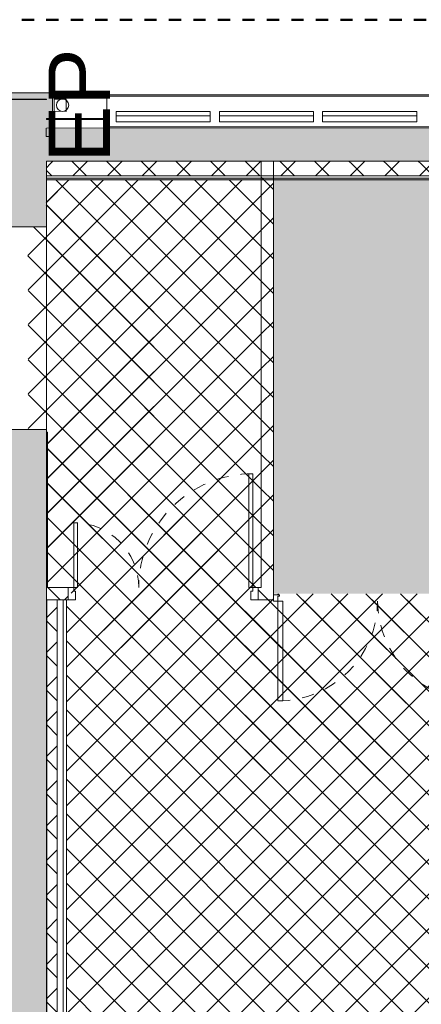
# Model space of a CAD drawing. Header units: metres. Extents: x 82 to 222, y -4 to 154.
# Tile 161 of 214: x 114.65 to 117.92, y 127.53 to 135.57. Entities that reach past the tile are written whole.
import ezdxf

# ---------------------------------------------------------------- set-up
doc = ezdxf.new("R2010")
doc.units = ezdxf.units.M
for name, pattern in [('Caché', [0.003, 0.002, -0.001]), ('Centre', [0.0125, 0.0025, -0.001875, 0.00625, -0.001875]), ('Tiret', [0.0025, 0.00125, -0.00125])]:
    doc.linetypes.add(name, pattern=pattern)
for name, color, linetype, lineweight in [('A-ANNO-NOTE', 7, 'Continuous', 20), ('A-AREA-PATT', 7, 'Continuous', 5), ('A-CLNG', 7, 'Continuous', 5), ('A-DETL-GENF', 7, 'Continuous', 5), ('A-DOOR', 7, 'Continuous', 5), ('A-FLOR', 7, 'Continuous', 5), ('A-GLAZ-CURT', 7, 'Continuous', 5), ('A-WALL', 7, 'Continuous', 5), ('C-TOPO', 7, 'Continuous', 5), ('I-WALL', 7, 'Continuous', 5), ('P-SANR-FIXT', 7, 'Continuous', 5)]:
    doc.layers.add(name, color=color, linetype=linetype, lineweight=lineweight)
doc.layers.add('A-DETL', color=7, linetype='Continuous', lineweight=5, true_color=0x00a600)
doc.layers.add('A-DOOR-FRAM', color=7, linetype='Continuous', lineweight=5, true_color=0x2a2a2a)
doc.layers.add('A-WALL-PATT', color=7, linetype='Continuous', true_color=0x2a2a2a)
doc.styles.add('Arial', font='arial.ttf', dxfattribs={"height": 0.5})
pattern_1 = [(45, (-65.317, 107.194), (-0.14142136, 0.14142136), []), (135, (-65.317, 107.194), (-0.14142136, -0.14142136), [])]

# ---------------------------------------------------------------- blocks, each defined once
blk = doc.blocks.new('OMD_Porte 2V tunnel - 140x204 _occulus-5373049-DCE-Plan de reperage des sol- rez de rue-200 - Dépendante 1')
at = {"layer": 'A-DOOR'}
for p, q in [((-0.765, 0.05), (-0.825, 0.05)), ((-0.825, 0.05), (-0.825, -0.05)), ((-0.765, -0.02), (-0.765, 0.05)), ((0.725, 0.05), (0.665, 0.05)), ((0.665, 0.05), (0.665, -0.02)), ((0.725, -0.05), (0.725, 0.05)), ((-0.825, -0.05), (-0.78, -0.05)), ((-0.78, -0.05), (-0.78, -0.02)), ((-0.78, -0.02), (-0.765, -0.02)), ((-0.78, -0.98), (-0.78, -0.05)), ((-0.78, -0.05), (-0.75, -0.05)), ((-0.75, -0.05), (-0.75, -0.98)), ((0.65, -0.58), (0.65, -0.05)), ((0.65, -0.05), (0.68, -0.05)), ((0.665, -0.02), (0.68, -0.02)), ((0.68, -0.02), (0.68, -0.05)), ((0.68, -0.05), (0.68, -0.58)), ((0.68, -0.05), (0.725, -0.05)), ((0.68, -0.58), (0.65, -0.58)), ((-0.75, -0.98), (-0.78, -0.98))]:
    blk.add_line(p, q, dxfattribs=at)
at = {"layer": 'A-DOOR', "linetype": 'Tiret'}
for centre, radius, start, end in [((-0.78, -0.05), 0.93, 270, 0), ((0.68, -0.05), 0.53, 180, 270)]:
    blk.add_arc(centre, radius, start, end, dxfattribs=at)
blk = doc.blocks.new('Double _T_ - 1_63m x 2_04m-4900236-DCE-Plan de reperage des sol- rez de rue-200 - Dépendante 1')
at = {"layer": 'A-DOOR'}
for p, q in [((-0.81, -0.06), (-0.77, -0.06)), ((-0.81, -0.875), (-0.81, -0.06)), ((-0.77, -0.06), (-0.77, -0.875)), ((0.78, -0.875), (0.78, -0.06)), ((0.78, -0.06), (0.82, -0.06)), ((0.82, -0.06), (0.82, -0.875)), ((-0.77, -0.875), (-0.81, -0.875)), ((0.82, -0.875), (0.78, -0.875))]:
    blk.add_line(p, q, dxfattribs=at)
at = {"layer": 'A-DOOR', "linetype": 'Tiret'}
for centre, start, end in [((-0.81, -0.06), 270, 360), ((0.82, -0.06), 180, 270)]:
    blk.add_arc(centre, 0.815, start, end, dxfattribs=at)
at = {"layer": 'A-DOOR-FRAM', "color": 7}
for p, q in [((-0.795, -0.01), (-0.845, -0.01)), ((-0.845, -0.05), (-0.845, -0.06)), ((-0.845, -0.06), (-0.81, -0.06)), ((-0.81, -0.06), (-0.81, -0.02)), ((-0.81, -0.02), (-0.795, -0.02)), ((-0.795, -0.02), (-0.795, -0.01)), ((0.855, -0.01), (0.805, -0.01)), ((0.805, -0.01), (0.805, -0.02)), ((0.805, -0.02), (0.82, -0.02)), ((0.82, -0.02), (0.82, -0.06)), ((0.82, -0.06), (0.855, -0.06)), ((0.855, -0.06), (0.855, -0.05))]:
    blk.add_line(p, q, dxfattribs=at)
blk = doc.blocks.new('Panneau système - MAILLE-5184051-DCE-Plan de reperage des sol- rez de rue-200 - Dépendante 1')
at = {"layer": 'A-GLAZ-CURT'}
for p, q in [((0.2465, 0.005), (-0.2465, 0.005)), ((-0.2465, 0.005), (-0.2465, -0.005)), ((0.2465, -0.005), (0.2465, 0.005)), ((-0.2465, -0.005), (0.2465, -0.005))]:
    blk.add_line(p, q, dxfattribs=at)
blk = doc.blocks.new('Gouttière avec dauphin - Gouttière avec dauphin 13_2-4851836-DCE-Plan de reperage des sol- rez de rue-200 - Dépendante 1')
at = {"layer": 'P-SANR-FIXT', "linetype": 'Caché'}
for p, q in [((-0.05, -0.03), (-0.05, 0.07)), ((-0.05, 0.07), (0.05, 0.07)), ((0.05, 0.07), (0.05, -0.03)), ((0.05, -0.03), (-0.05, -0.03))]:
    blk.add_line(p, q, dxfattribs=at)
at = {"layer": 'P-SANR-FIXT'}
blk.add_circle((0, 0), 0.05, dxfattribs=at)

msp = doc.modelspace()

# ---------------------------------------------------------------- hatches: boundary and pattern name
at = {"layer": 'A-AREA-PATT', "true_color": 0x808080}
h = msp.add_hatch(dxfattribs=at)
h.set_pattern_fill('FP_1', color=8, style=0, pattern_type=2)
h.set_pattern_definition(pattern_1)
h.paths.add_polyline_path([(115.8139, 130.8795), (116.5334, 130.8795), (116.5334, 130.8995), (116.5484, 130.8995), (116.5484, 130.9295), (116.6184, 130.9295), (116.6184, 134.2589), (114.8647, 134.2585), (114.8631, 133.8749), (114.7148, 133.8749), (114.7159, 132.2204), (114.8652, 132.2204), (114.8652, 132.1976), (114.8747, 132.1976), (114.8749, 130.9295), (115.0884, 130.9295), (115.0884, 130.8995), (115.1034, 130.8995), (115.1034, 130.8795), (115.4764, 130.8795)])
at = {"layer": 'A-AREA-PATT', "true_color": 0xc0c0c0}
msp.add_hatch(color=9, dxfattribs=at).paths.add_polyline_path([(116.7184, 130.8795), (118.4184, 130.8795), (118.4184, 133.9285), (118.4225, 133.9298), (118.4222, 134.2593), (116.7184, 134.2585), (116.7184, 130.9295)])
at = {"layer": 'A-AREA-PATT', "true_color": 0x696969}
h = msp.add_hatch(dxfattribs=at)
h.set_pattern_fill('FP_1', color=251, style=0, pattern_type=2)
h.set_pattern_definition(pattern_1)
h.paths.add_polyline_path([(130.5924, 117.699), (132.0224, 117.699), (132.0224, 117.749), (132.1693, 117.749), (132.1693, 117.7456), (135.0933, 117.7465), (135.0933, 118.4964), (135.99, 118.4964), (135.9887, 130.8493), (135.9287, 130.8493), (135.9287, 130.8993), (134.4987, 130.8993), (134.4987, 130.8493), (134.3237, 130.8493), (134.3237, 130.8393), (134.2887, 130.8393), (134.2887, 130.8793), (134.2737, 130.8793), (134.2737, 130.8893), (134.3237, 130.8893), (134.3237, 130.8993), (132.6237, 130.8993), (132.6237, 130.8893), (132.6737, 130.8893), (132.6737, 130.8793), (132.6587, 130.8793), (132.6587, 130.8393), (132.6237, 130.8393), (132.6237, 130.8493), (132.5021, 130.8493), (130.0837, 130.7215), (130.0839, 130.7176), (130.07, 130.7166), (130.0714, 130.6893), (130.0522, 130.6698), (129.964, 130.6652), (129.956, 130.675), (129.9628, 130.6825), (129.9683, 130.6775), (130.0503, 130.6837), (130.0592, 130.6936), (130.058, 130.7162), (130.044, 130.716), (130.0437, 130.7205), (128.6203, 130.6459), (128.6188, 130.6494), (127.7014, 130.6013), (127.7014, 130.5963), (127.6877, 130.5952), (127.6909, 130.5711), (127.7008, 130.5622), (127.7827, 130.5685), (127.7865, 130.5715), (127.7935, 130.5625), (127.7846, 130.5546), (127.6965, 130.55), (127.677, 130.5692), (127.6757, 130.595), (127.6616, 130.5958), (127.6614, 130.5992), (125.6242, 130.4925), (125.6229, 130.4888), (125.5862, 130.4889), (123.3447, 130.6056), (123.3445, 130.6014), (123.3305, 130.6019), (123.329, 130.5745), (123.3068, 130.5573), (123.2197, 130.5618), (123.2114, 130.5711), (123.2216, 130.5777), (123.2254, 130.5735), (123.3068, 130.5706), (123.3173, 130.5801), (123.3173, 130.6028), (123.3046, 130.6056), (123.3045, 130.6085), (121.1642, 130.7206), (121.1639, 130.7157), (121.1499, 130.7162), (121.1501, 130.6923), (121.1595, 130.6818), (121.2419, 130.6797), (121.2452, 130.6826), (121.253, 130.6736), (121.241, 130.6655), (121.1539, 130.6701), (121.1367, 130.6923), (121.1365, 130.7171), (121.124, 130.7177), (121.124, 130.7228), (119.0825, 130.8295), (118.4184, 130.8295), (118.4184, 130.8195), (118.3834, 130.8195), (118.3834, 130.8595), (118.3684, 130.8595), (118.3684, 130.8695), (118.4184, 130.8695), (118.4184, 130.8795), (116.7184, 130.8795), (116.7184, 130.8695), (116.7684, 130.8695), (116.7684, 130.8595), (116.7534, 130.8595), (116.7534, 130.8195), (116.7184, 130.8195), (116.7184, 130.8295), (116.5334, 130.8295), (116.5334, 130.8795), (115.1034, 130.8795), (115.1034, 130.8295), (115.028, 130.8295), (115.0283, 117.7409), (120.7518, 117.7429), (120.7533, 119.3234), (121.9758, 119.3234), (121.9761, 119.2734), (125.5924, 119.2734), (125.5924, 119.2784), (125.6064, 119.2784), (125.6064, 119.3061), (125.6264, 119.3244), (125.7159, 119.3234), (125.7237, 119.3156), (125.7149, 119.3075), (125.7099, 119.3124), (125.6281, 119.3108), (125.6184, 119.3011), (125.6184, 119.2784), (125.6324, 119.2784), (125.6324, 119.2734), (129.0074, 119.2734), (129.008, 119.3234), (130.5202, 119.3234), (130.5205, 117.749), (130.5924, 117.749), (130.5924, 117.7452)])
h.paths.add_polyline_path([(119.0715, 119.8675), (119.0198, 119.9534), (119.031, 119.9615), (119.0714, 119.9454), (119.0705, 120.9897), (119.0302, 120.9735), (119.019, 120.9816), (119.0706, 121.0675), (119.1315, 121.0676), (119.1325, 121.0661), (119.1832, 120.9818), (119.1729, 120.9741), (119.1316, 120.9897), (119.1325, 119.9454), (119.1737, 119.9611), (119.184, 119.9535), (119.13, 119.8676), (119.0756, 119.8675)])
h.paths.add_polyline_path([(119.0755, 121.1175), (119.0746, 121.1175), (119.0696, 121.1191), (119.0188, 121.2034), (119.03, 121.2115), (119.0705, 121.1954), (119.0686, 122.2393), (119.0293, 122.2235), (119.018, 122.2316), (119.0697, 122.3175), (119.1315, 122.3161), (119.1822, 122.2318), (119.1719, 122.2241), (119.1307, 122.2397), (119.1325, 121.1958), (119.1727, 121.2111), (119.183, 121.2035), (119.129, 121.1176), (119.0756, 121.1175)])
h.paths.add_polyline_path([(119.0755, 122.3675), (119.0686, 122.3691), (119.0179, 122.4534), (119.0291, 122.4615), (119.0695, 122.4454), (119.0686, 123.4897), (119.0283, 123.4735), (119.0171, 123.4816), (119.0687, 123.5675), (119.1306, 123.5661), (119.1813, 123.4818), (119.171, 123.4741), (119.1297, 123.4897), (119.1306, 122.4454), (119.1717, 122.4611), (119.1821, 122.4535), (119.1281, 122.3676), (119.1079, 122.3676)])
h.paths.add_polyline_path([(115.1148, 123.5106), (115.0289, 123.5646), (115.0304, 123.624), (115.1147, 123.6748), (115.1228, 123.6636), (115.1067, 123.6232), (116.151, 123.624), (116.1348, 123.6643), (116.1429, 123.6756), (116.2288, 123.624), (116.2288, 123.563), (116.1431, 123.5114), (116.1354, 123.5217), (116.151, 123.563), (115.1067, 123.5621), (115.1224, 123.5209)])
h.paths.add_polyline_path([(116.4648, 123.5115), (116.3789, 123.5655), (116.3804, 123.6249), (116.4647, 123.6757), (116.4728, 123.6645), (116.4567, 123.624), (117.501, 123.6249), (117.4848, 123.6652), (117.4929, 123.6765), (117.5788, 123.6248), (117.5774, 123.563), (117.4931, 123.5123), (117.4854, 123.5226), (117.501, 123.5638), (116.4567, 123.563), (116.4724, 123.5218)])
h.paths.add_polyline_path([(117.8148, 123.5124), (117.7289, 123.5664), (117.7304, 123.6258), (117.8147, 123.6766), (117.8228, 123.6654), (117.8067, 123.625), (118.851, 123.6258), (118.8348, 123.6662), (118.8429, 123.6774), (118.9288, 123.6258), (118.9288, 123.5648), (118.8431, 123.5132), (118.8354, 123.5235), (118.851, 123.5648), (117.8071, 123.563), (117.8224, 123.5227)])
h.paths.add_polyline_path([(119.0736, 123.6275), (119.0727, 123.6275), (119.0677, 123.6291), (119.0169, 123.7134), (119.0282, 123.7215), (119.0686, 123.7054), (119.0677, 124.7497), (119.0274, 124.7335), (119.0162, 124.7416), (119.0678, 124.8275), (119.1296, 124.8261), (119.1804, 124.7418), (119.17, 124.7341), (119.1288, 124.7497), (119.1306, 123.7058), (119.1708, 123.7211), (119.1812, 123.7135), (119.1272, 123.6276), (119.0746, 123.6275)])
h.paths.add_polyline_path([(119.0736, 124.8775), (119.0668, 124.8791), (119.016, 124.9634), (119.0272, 124.9715), (119.0676, 124.9554), (119.0658, 125.9993), (119.0264, 125.9835), (119.0152, 125.9916), (119.0668, 126.0775), (119.1277, 126.0776), (119.1287, 126.0761), (119.1794, 125.9918), (119.1691, 125.9841), (119.1278, 125.9997), (119.1296, 124.9558), (119.1699, 124.9711), (119.1802, 124.9635), (119.1262, 124.8776), (119.1079, 124.8776)])
h.paths.add_polyline_path([(119.0717, 126.1275), (119.0708, 126.1275), (119.0658, 126.1291), (119.015, 126.2134), (119.0263, 126.2215), (119.0667, 126.2054), (119.0658, 127.2497), (119.0255, 127.2335), (119.0142, 127.2416), (119.0659, 127.3275), (119.1277, 127.3261), (119.1785, 127.2418), (119.1681, 127.2341), (119.1269, 127.2497), (119.1287, 126.2058), (119.1689, 126.2211), (119.1792, 126.2135), (119.1252, 126.1276), (119.0718, 126.1275)])
at = {"layer": 'A-DETL-GENF', "true_color": 0x808080}
h = msp.add_hatch(dxfattribs=at)
h.set_pattern_fill('FP_1', color=8, style=0, pattern_type=2)
h.set_pattern_definition(pattern_1)
h.paths.add_polyline_path([(115.0283, 117.7415), (120.7518, 117.7452), (120.7533, 119.3234), (130.527, 119.3215), (130.5274, 117.749), (130.5324, 117.749), (130.5324, 117.7452), (132.0824, 117.7465), (132.0824, 117.749), (132.1693, 117.749), (132.1693, 117.7456), (135.0933, 117.7465), (135.0933, 118.4964), (135.99, 118.4964), (135.9887, 130.8493), (135.9637, 130.8493), (135.9637, 130.9493), (136.15, 130.9493), (136.1507, 133.8136), (134.4237, 133.8136), (134.4237, 130.9493), (134.4637, 130.9493), (134.4637, 130.8493), (132.5021, 130.8493), (125.5862, 130.4889), (119.0861, 130.8295), (116.5684, 130.8295), (116.5684, 130.9295), (116.6184, 130.9295), (116.6184, 134.2589), (114.8647, 134.2585), (114.8655, 130.9295), (115.0684, 130.9295), (115.0684, 130.8295), (115.028, 130.8295), (115.0283, 117.7416)])
h.paths.add_polyline_path([(119.0756, 119.8675), (119.0765, 119.8675), (119.0765, 119.8675)])
h.paths.add_polyline_path([(119.1325, 119.9454), (119.1325, 119.9454), (119.1325, 119.9454)])
h.paths.add_polyline_path([(119.0746, 122.3675), (119.0746, 122.3675), (119.0746, 122.3676)])
h.paths.add_polyline_path([(115.0337, 123.5621), (115.0337, 123.5621), (115.0289, 123.5621)])
h.paths.add_polyline_path([(115.0462, 123.5621), (115.0462, 123.5621), (115.0363, 123.5621)])
h.paths.add_polyline_path([(117.7337, 123.5639), (117.7337, 123.5639), (117.7289, 123.5639)])
h.paths.add_polyline_path([(125.6053, 130.588), (128.6838, 130.7494), (128.6838, 133.5327), (127.6538, 133.5327), (127.6538, 134.2615), (125.5538, 134.261), (125.5538, 130.5907), (125.5981, 130.5884)])
h.paths.add_polyline_path([(125.4538, 130.596), (125.4538, 134.261), (123.353, 134.2605), (123.353, 133.5327), (122.3264, 133.5327), (122.3264, 130.7599), (125.4213, 130.5977)])
h.paths.add_polyline_path([(128.7838, 130.7546), (132.5138, 130.9501), (132.5166, 133.4172), (131.5225, 133.4172), (131.5225, 134.2624), (128.7838, 134.2618), (128.7838, 130.7722)])
h.paths.add_polyline_path([(122.2264, 130.7651), (122.2264, 134.2602), (119.5222, 134.2594), (119.5222, 133.4238), (118.5184, 133.4238), (118.5184, 130.9295), (119.1079, 130.9285), (122.0882, 130.7724)])
at = {"layer": 'A-WALL-PATT'}
h = msp.add_hatch(color=256, dxfattribs=at)
h.paths.add_polyline_path([(114.9147, 134.9181), (114.9148, 134.9681), (108.5199, 134.9754), (108.5199, 134.9254), (114.8647, 134.9182)])
h.paths.add_polyline_path([(107.2202, 134.9269), (107.2202, 134.9769), (100.9327, 134.984), (100.9327, 134.934), (107.0299, 134.9271)])
h = msp.add_hatch(color=256, dxfattribs=at)
h.paths.add_polyline_path([(114.8645, 134.6135), (114.8647, 134.9135), (108.5197, 134.9207), (108.5197, 134.6207), (114.7159, 134.6137)])
h.paths.add_polyline_path([(107.2197, 134.6222), (107.22, 134.9222), (101.2826, 134.9289), (101.2826, 134.6289), (107.0299, 134.6224)])
at = {"layer": 'A-WALL-PATT', "lineweight": 5}
msp.add_hatch(color=256, dxfattribs=at).paths.add_polyline_path([(114.9145, 134.6134), (114.9147, 134.9181), (114.8647, 134.9181), (114.8645, 134.6135)])
at = {"layer": 'A-WALL-PATT'}
h = msp.add_hatch(color=256, dxfattribs=at)
h.paths.add_polyline_path([(114.8647, 134.4115), (119.6078, 134.4126), (119.6077, 134.6826), (114.8646, 134.6815), (114.8646, 134.5163)])
h.paths.add_polyline_path([(122.1378, 134.4132), (123.8231, 134.4136), (123.8231, 134.6836), (122.1377, 134.6832), (122.1378, 134.5163)])
h.paths.add_polyline_path([(127.1931, 134.4144), (128.8732, 134.4148), (128.8731, 134.6848), (127.1931, 134.6844), (127.1931, 134.5163)])
h.paths.add_polyline_path([(131.4032, 134.4154), (136.1509, 134.4165), (136.151, 134.6865), (131.4031, 134.6854), (131.4032, 134.5163)])
h = msp.add_hatch(color=256, dxfattribs=at)
h.paths.add_polyline_path([(114.5729, 111.0814), (114.8702, 111.0815), (114.8702, 111.0877), (114.5702, 111.0877)])
h.paths.add_polyline_path([(114.5647, 134.0664), (114.5742, 134.0664), (114.5742, 134.3894), (114.8647, 134.3894), (114.8646, 134.6135), (114.5646, 134.6138), (114.5647, 134.1964)])
h = msp.add_hatch(color=256, dxfattribs=at)
h.paths.add_polyline_path([(114.5702, 111.0877), (114.8702, 111.088), (114.8652, 132.2204), (114.5652, 132.2203), (114.5702, 111.0877)])
h.paths.add_polyline_path([(114.5648, 133.8749), (114.8648, 133.8749), (114.8647, 134.3894), (114.5741, 134.3894), (114.5741, 134.0664), (114.5647, 134.0652), (114.5648, 133.9771)])
at = {"layer": 'A-WALL-PATT', "lineweight": 5, "true_color": 0x7e7e7e}
h = msp.add_hatch(dxfattribs=at)
h.set_pattern_fill('FP_1', color=8, style=0, pattern_type=2)
h.set_pattern_definition(pattern_1)
h.paths.add_polyline_path([(114.8647, 134.3894), (118.423, 134.3897), (118.4231, 134.4123), (114.8647, 134.4115)])
h = msp.add_hatch(dxfattribs=at)
h.set_pattern_fill('FP_1', color=8, style=0, pattern_type=2)
h.set_pattern_definition(pattern_1)
h.paths.add_polyline_path([(114.8647, 134.2915), (118.4229, 134.2923), (118.423, 134.3897), (114.8647, 134.3894)])
at = {"layer": 'A-WALL-PATT', "lineweight": 5}
h = msp.add_hatch(dxfattribs=at)
h.set_pattern_fill('FP_1', style=0, pattern_type=2)
h.set_pattern_definition(pattern_1)
h.paths.add_polyline_path([(116.6184, 134.3895), (116.7184, 134.3896), (116.7184, 134.4119), (116.6184, 134.4119)])
h = msp.add_hatch(dxfattribs=at)
h.set_pattern_fill('FP_1', style=0, pattern_type=2)
h.set_pattern_definition(pattern_1)
h.paths.add_polyline_path([(116.7184, 130.9295), (116.7184, 134.3896), (116.6184, 134.3894), (116.6184, 130.9295)])
at = {"layer": 'A-WALL-PATT', "true_color": 0xc0c0c0}
msp.add_hatch(color=9, dxfattribs=at).paths.add_polyline_path([(114.8647, 134.2585), (118.4184, 134.2593), (118.4184, 134.2723), (114.8647, 134.2715)])
at = {"layer": 'A-WALL-PATT', "lineweight": 5}
h = msp.add_hatch(dxfattribs=at)
h.set_pattern_fill('FP_1', style=0, pattern_type=2)
h.set_pattern_definition(pattern_1)
h.paths.add_polyline_path([(114.953, 130.8295), (115.0434, 130.8295), (115.0434, 130.9295), (114.8655, 130.9295), (114.8655, 130.8295), (114.868, 130.8295)])
h.paths.add_polyline_path([(116.5934, 130.8295), (116.7184, 130.8295), (116.7184, 130.9295), (116.5934, 130.9295)])
h.paths.add_polyline_path([(118.4184, 130.8295), (119.0871, 130.8295), (119.0897, 130.9295), (118.4184, 130.9295)])
at = {"layer": 'A-WALL-PATT', "lineweight": 5, "true_color": 0x7e7e7e}
h = msp.add_hatch(dxfattribs=at)
h.set_pattern_fill('FP_1', color=8, style=0, pattern_type=2)
h.set_pattern_definition(pattern_1)
h.paths.add_polyline_path([(114.8683, 117.7409), (114.9533, 117.7409), (114.953, 130.8295), (114.868, 130.8295), (114.8683, 117.8019)])

# ---------------------------------------------------------------- linework, layer by layer
at = {"layer": 'A-CLNG'}
for p, q in [((114.8657, 130.1119), (114.868, 130.1119)), ((114.8657, 130.1115), (114.868, 130.1115))]:
    msp.add_line(p, q, dxfattribs=at)
at = {"layer": 'A-DETL', "color": 1, "linetype": 'Centre', "lineweight": 50, "true_color": 0xff0000}
msp.add_line((114.2644, 135.5664), (136.7816, 135.5664), dxfattribs=at)
at = {"layer": 'A-FLOR'}
for p, q in [((114.8652, 132.1976), (114.8747, 132.1976)), ((114.8747, 132.1976), (114.8749, 130.9295))]:
    msp.add_line(p, q, dxfattribs=at)
at = {"layer": 'A-WALL', "lineweight": 20}
for p, q in [((114.8647, 134.9135), (108.5197, 134.9207)), ((114.9148, 134.9681), (108.5199, 134.9754)), ((108.5199, 134.9254), (114.8647, 134.9182)), ((114.8647, 134.9182), (114.8647, 134.9135)), ((114.9145, 134.6134), (114.9147, 134.9181)), ((114.9147, 134.9181), (114.9148, 134.9681)), ((115.4339, 134.8168), (116.2015, 134.817)), ((115.4339, 134.7318), (115.4339, 134.8168)), ((116.2016, 134.732), (116.2015, 134.817)), ((116.2766, 134.8168), (117.0443, 134.817)), ((116.2767, 134.7318), (116.2766, 134.8168)), ((117.0443, 134.732), (117.0443, 134.817)), ((117.1193, 134.817), (117.887, 134.8172)), ((117.1193, 134.732), (117.1193, 134.817)), ((117.887, 134.7322), (117.887, 134.8172)), ((114.8646, 134.6815), (119.6077, 134.6826)), ((116.2016, 134.732), (115.4339, 134.7318)), ((117.0443, 134.732), (116.2767, 134.7318)), ((117.887, 134.7322), (117.1193, 134.732)), ((114.8645, 134.6135), (114.9145, 134.6134)), ((114.8647, 134.4115), (116.6184, 134.4119)), ((116.7184, 134.4119), (119.6078, 134.4126)), ((114.8648, 133.8749), (114.8647, 134.2585)), ((114.5648, 133.8749), (114.8648, 133.8749)), ((114.5652, 132.2203), (114.8652, 132.2204)), ((114.8652, 132.2204), (114.8655, 130.9295)), ((114.8655, 130.8295), (114.8686, 117.7409))]:
    msp.add_line(p, q, dxfattribs=at)
at = {"layer": 'A-WALL'}
for p, q in [((135.6651, 134.9564), (115.3576, 134.9516)), ((115.3576, 134.7605), (115.3576, 134.9516)), ((135.6651, 134.9464), (115.3576, 134.9416)), ((115.3577, 134.6816), (115.3576, 134.7505)), ((114.8645, 134.6815), (114.8645, 134.6135)), ((135.6652, 134.6964), (115.3577, 134.6916)), ((114.8648, 133.8749), (114.8652, 132.2204))]:
    msp.add_line(p, q, dxfattribs=at)
at = {"layer": 'A-WALL', "lineweight": 9}
for p, q in [((116.2016, 134.782), (115.4339, 134.7818)), ((117.0443, 134.782), (116.2767, 134.7818)), ((117.887, 134.7822), (117.1193, 134.782)), ((118.4229, 134.2923), (114.8647, 134.2915)), ((118.4184, 134.2723), (114.8647, 134.2715)), ((115.028, 130.8295), (114.868, 130.8295)), ((114.953, 130.8295), (114.9533, 117.7409)), ((115.003, 130.8295), (115.0033, 117.7409))]:
    msp.add_line(p, q, dxfattribs=at)
at = {"layer": 'C-TOPO'}
msp.add_line((114.8604, 134.9182), (114.8604, 134.9133), dxfattribs=at)
at = {"layer": 'I-WALL', "lineweight": 20}
for p, q in [((114.8647, 134.2585), (114.8647, 134.4115)), ((116.6184, 130.9295), (116.6184, 134.4119)), ((116.6184, 134.4119), (116.7184, 134.4119)), ((116.7184, 130.8295), (116.7184, 134.4119)), ((114.8647, 134.2585), (118.4229, 134.2593)), ((115.0434, 130.9295), (114.8655, 130.9295)), ((114.8655, 130.8295), (114.8655, 130.9295)), ((115.0434, 130.8295), (115.0434, 130.9295)), ((116.6184, 130.9295), (116.5934, 130.9295)), ((116.5934, 130.8295), (116.5934, 130.9295)), ((114.8655, 130.8295), (114.868, 130.8295)), ((114.8683, 117.7409), (114.868, 130.8295)), ((115.028, 130.8295), (115.0434, 130.8295)), ((115.0283, 117.7409), (115.028, 130.8295)), ((116.5934, 130.8295), (116.7184, 130.8295))]:
    msp.add_line(p, q, dxfattribs=at)

# ---------------------------------------------------------------- block references
at = {"layer": 'A-DOOR', "rotation": 180}
msp.add_blockref('OMD_Porte 2V tunnel - 140x204 _occulus-5373049-DCE-Plan de reperage des sol- rez de rue-200 - Dépendante 1', (115.7684, 130.8795), dxfattribs=at)
at = {"layer": 'A-DOOR-FRAM', "color": 7}
msp.add_blockref('Double _T_ - 1_63m x 2_04m-4900236-DCE-Plan de reperage des sol- rez de rue-200 - Dépendante 1', (117.5634, 130.8795), dxfattribs=at)
at = {"layer": 'A-GLAZ-CURT', "rotation": 180}
msp.add_blockref('Panneau système - MAILLE-5184051-DCE-Plan de reperage des sol- rez de rue-200 - Dépendante 1', (115.1111, 134.7555), dxfattribs=at)
at = {"layer": 'P-SANR-FIXT', "rotation": 89.93488651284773}
msp.add_blockref('Gouttière avec dauphin - Gouttière avec dauphin 13_2-4851836-DCE-Plan de reperage des sol- rez de rue-200 - Dépendante 1', (114.9975, 134.8681), dxfattribs=at)

# ---------------------------------------------------------------- texts
at = {"layer": 'A-ANNO-NOTE', "insert": (114.8828, 134.3998), "char_height": 0.5, "width": 1.122362, "attachment_point": 1, "rotation": 90, "style": 'Arial'}
msp.add_mtext('EP', dxfattribs=at)

doc.saveas('drawing.dxf')
